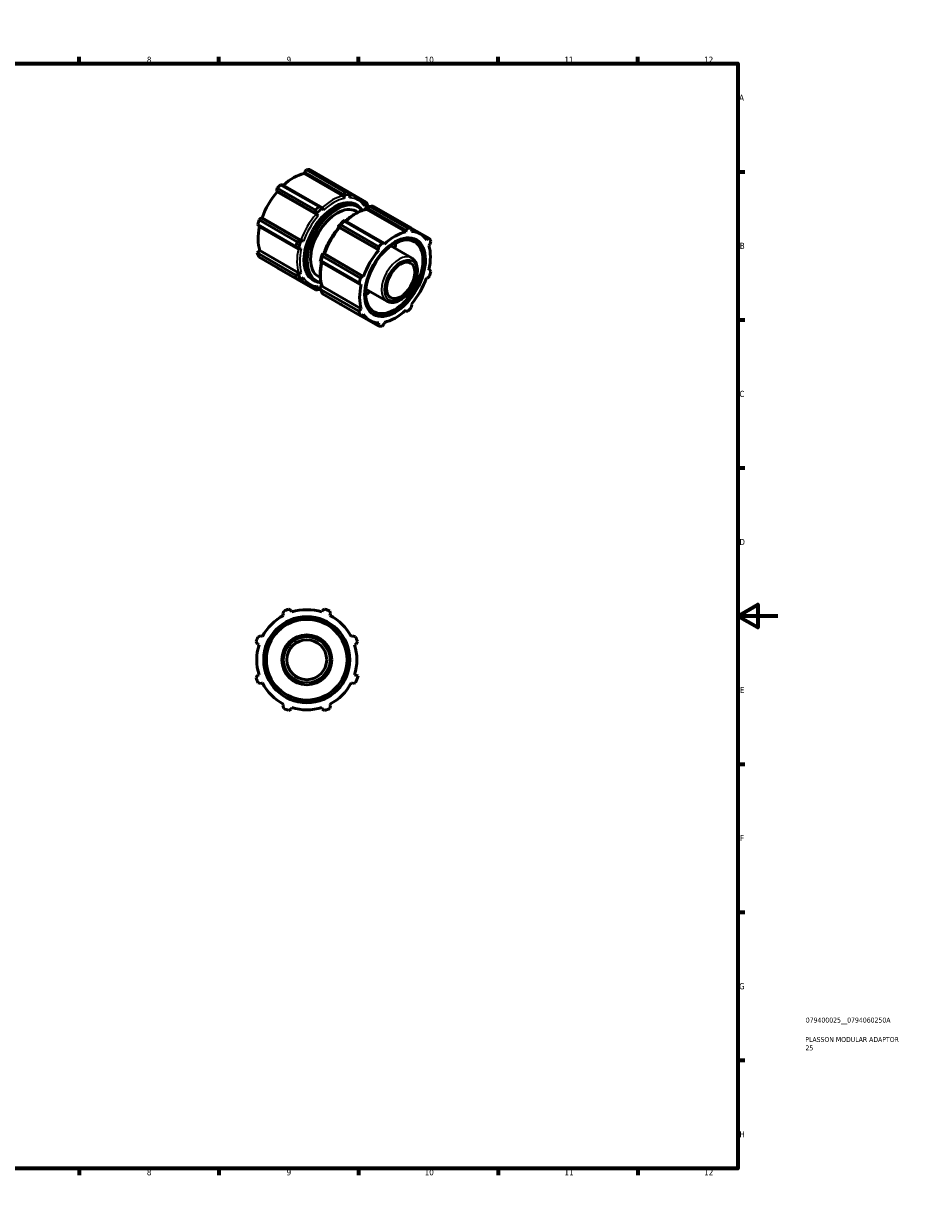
# Model space of a CAD drawing. Header units: millimetres. Extents: x 0 to 903, y 0 to 594.
# Tile 3 of 3: x 463 to 903, y 0 to 594. Entities that reach past the tile are written whole.
import ezdxf

# ---------------------------------------------------------------- set-up
doc = ezdxf.new("R2010")
doc.units = ezdxf.units.MM
for name, color, linetype, lineweight in [('Border (ANSI)', 7, 'Continuous', 70), ('Title (ISO)', 7, 'Continuous', 50), ('Visible (ANSI)', 7, 'Continuous', 50), ('Visible Narrow (ANSI)', 7, 'Continuous', 35)]:
    doc.layers.add(name, color=color, linetype=linetype, lineweight=lineweight)
doc.styles.add('Note Text (ANSI)', font='tahoma.ttf')
doc.styles.add('Note Text (ISO)', font='tahoma.ttf')

# ---------------------------------------------------------------- blocks, each defined once
blk = doc.blocks.new('Borders Default Border')
at = {"layer": 'Border (ANSI)'}
for p, q in [((70.08, 574), (70.08, 577.45)), ((140.17, 574), (140.17, 577.45)), ((210.25, 574), (210.25, 577.45)), ((280.33, 574), (280.33, 577.45)), ((350.42, 574), (350.42, 577.45)), ((490.58, 574), (490.58, 577.45)), ((560.67, 574), (560.67, 577.45)), ((630.75, 574), (630.75, 577.45)), ((700.83, 574), (700.83, 577.45)), ((770.92, 574), (770.92, 577.45)), ((20, 519.75), (16.55, 519.75)), ((821, 519.75), (824.45, 519.75)), ((20, 445.5), (16.55, 445.5)), ((821, 445.5), (824.45, 445.5)), ((20, 371.25), (16.55, 371.25)), ((821, 371.25), (824.45, 371.25)), ((20, 222.75), (16.55, 222.75)), ((821, 222.75), (824.45, 222.75)), ((20, 148.5), (16.55, 148.5)), ((821, 148.5), (824.45, 148.5)), ((20, 74.25), (16.55, 74.25)), ((821, 74.25), (824.45, 74.25)), ((70.08, 20), (70.08, 16.55)), ((140.17, 20), (140.17, 16.55)), ((210.25, 20), (210.25, 16.55)), ((280.33, 20), (280.33, 16.55)), ((350.42, 20), (350.42, 16.55)), ((490.58, 20), (490.58, 16.55)), ((560.67, 20), (560.67, 16.55)), ((630.75, 20), (630.75, 16.55)), ((700.83, 20), (700.83, 16.55)), ((770.92, 20), (770.92, 16.55))]:
    blk.add_line(p, q, dxfattribs=at)
at = {"layer": 'Border (ANSI)', "flags": 128}
for points in [[(420.5, 594), (420.5, 574), (414.73, 584), (426.27, 584), (420.5, 574)], [(20, 20), (20, 574), (821, 574), (821, 20), (20, 20)], [(0, 297), (20, 297), (10, 302.77), (10, 291.23), (20, 297)], [(841, 297), (821, 297), (831, 302.77), (831, 291.23), (821, 297)], [(420.5, 0), (420.5, 20), (414.73, 10), (426.27, 10), (420.5, 20)]]:
    blk.add_lwpolyline(points, dxfattribs=at)
at = {"layer": 'Border (ANSI)', "attachment_point": 7, "style": 'Note Text (ANSI)'}
for s, insert, char_height in [('1', (34.35, 574.4), 3.05), ('2', (104.2, 574.4), 3.05), ('3', (174.26, 574.34), 3.05), ('4', (244.23, 574.4), 3.05), ('5', (314.48, 574.34), 3.05), ('6', (384.49, 574.34), 3.05), ('7', (454.6, 574.4), 3.05), ('8', (524.63, 574.33), 3.05), ('9', (594.7, 574.34), 3.05), ('10', (663.96, 574.34), 3.048), ('11', (734.04, 574.4), 3.048), ('12', (804.13, 574.4), 3.048), ('A', (16.78, 555.35), 3.05), ('A', (821.63, 555.35), 3.05), ('B', (17.15, 481.1), 3.05), ('B', (821.99, 481.1), 3.05), ('C', (16.95, 406.8), 3.05), ('C', (821.8, 406.8), 3.05), ('D', (16.96, 332.6), 3.05), ('D', (821.81, 332.6), 3.05), ('E', (17.21, 258.35), 3.05), ('E', (822.05, 258.35), 3.05), ('F', (17.29, 184.1), 3.05), ('F', (822.14, 184.1), 3.05), ('G', (16.81, 109.79), 3.05), ('G', (821.66, 109.79), 3.05), ('H', (16.97, 35.6), 3.05), ('H', (821.81, 35.6), 3.05), ('1', (34.35, 16.55), 3.05), ('2', (104.2, 16.55), 3.05), ('3', (174.26, 16.49), 3.05), ('4', (244.23, 16.55), 3.05), ('5', (314.48, 16.49), 3.05), ('6', (384.49, 16.49), 3.05), ('7', (454.6, 16.55), 3.05), ('8', (524.63, 16.48), 3.05), ('9', (594.7, 16.49), 3.05), ('10', (663.96, 16.49), 3.048), ('11', (734.04, 16.55), 3.048), ('12', (804.13, 16.55), 3.048)]:
    blk.add_mtext(s, dxfattribs=dict(at, insert=insert, char_height=char_height))
blk = doc.blocks.new('Title Blocks ISO')
at = {"layer": 'Title (ISO)', "color": 232, "true_color": 0xca0064, "style": 'Note Text (ISO)'}
for tag, p in [('PART_NUMBER_001', (34.08, 73.13)), ('DESCRIPTION_001', (33.84, 63.4)), ('DESCRIPTION_002', (33.91, 59.18))]:
    blk.add_attdef(tag, p, '', height=2.5, dxfattribs=at)

msp = doc.modelspace()

# ---------------------------------------------------------------- linework, layer by layer
at = {"layer": 'Visible (ANSI)'}
for p, q in [((603.506, 518.8739), (603.6782, 519.6047)), ((603.506, 518.8739), (622.9847, 507.6569)), ((604.6315, 520.7134), (603.6782, 519.6047)), ((603.6782, 519.6047), (623.6967, 508.0768)), ((623.7516, 509.7028), (604.6315, 520.7134)), ((606.2982, 520.875), (625.4183, 509.8644)), ((590.0355, 511.5099), (589.7038, 510.1438)), ((609.1557, 500.4994), (590.0355, 511.5099)), ((592.6554, 513.2571), (591.7022, 513.2679)), ((591.7022, 513.2679), (610.8224, 502.2574)), ((612.6739, 501.7292), (592.6554, 513.2571)), ((589.9683, 509.7087), (589.7038, 510.1438)), ((589.7038, 510.1438), (609.7223, 498.6159)), ((589.9683, 509.7087), (609.447, 498.4917)), ((623.6967, 508.0768), (623.547, 506.4187)), ((634.5607, 504.5589), (625.4831, 509.7864)), ((625.9877, 509.1757), (630.1762, 506.7637)), ((626.6484, 508.363), (626.3048, 506.6861)), ((632.3169, 505.0639), (634.4426, 503.8398)), ((612.6739, 501.7292), (613.2482, 500.488)), ((629.5189, 499.9762), (630.4512, 499.4393)), ((629.8235, 502.9165), (630.4844, 502.5359)), ((634.4426, 503.8398), (633.5871, 502.4599)), ((634.1514, 500.7804), (634.5714, 501.8145)), ((634.5714, 501.8145), (654.5899, 490.2866)), ((654.4177, 489.5559), (634.939, 500.7729)), ((655.5432, 491.3953), (636.423, 502.4059)), ((638.0897, 502.5675), (657.2099, 491.5569)), ((580.2027, 493.3503), (580.6869, 492.527)), ((599.3229, 482.3398), (580.2027, 493.3503)), ((581.9095, 496.6437), (580.8931, 495.6749)), ((580.8931, 495.6749), (600.0133, 484.6644)), ((581.9095, 496.6437), (582.4176, 496.6305)), ((601.928, 485.1158), (581.9095, 496.6437)), ((582.4176, 496.6305), (601.8962, 485.4135)), ((609.7223, 498.6159), (610.4904, 497.5792)), ((640.9472, 482.1919), (621.827, 493.2024)), ((623.4937, 494.9604), (642.6139, 483.9499)), ((643.5671, 483.939), (623.5486, 495.4669)), ((580.6869, 492.527), (600.7054, 480.9991)), ((620.8898, 491.6784), (620.597, 492.3536)), ((620.597, 492.3536), (640.6155, 480.8257)), ((640.88, 480.3906), (621.4013, 491.6076)), ((654.5899, 490.2866), (654.4177, 489.5559)), ((654.5899, 490.2866), (655.5432, 491.3953)), ((657.2099, 491.5569), (657.5415, 490.5728)), ((666.3522, 486.2514), (657.2269, 491.5063)), ((657.2771, 489.8331), (657.5415, 490.5728)), ((657.3608, 491.1092), (661.6092, 488.6627)), ((601.928, 485.1158), (603.2081, 484.9658)), ((640.6155, 480.8257), (640.9472, 482.1919)), ((642.6139, 483.9499), (643.5671, 483.939)), ((643.7394, 483.4066), (643.5671, 483.939)), ((646.9817, 482.5347), (657.3812, 476.546)), ((663.6568, 487.0165), (665.3358, 486.0496)), ((665.3358, 486.0496), (664.8278, 485.4512)), ((665.3358, 486.0496), (666.3522, 486.2514)), ((666.0122, 482.8273), (666.5584, 483.341)), ((667.0426, 484.7219), (666.5584, 483.341)), ((579.9586, 479.0977), (581.2332, 480.2963)), ((599.0787, 468.0871), (579.9586, 479.0977)), ((600.0133, 465.8617), (580.8931, 476.8722)), ((581.2332, 480.2963), (600.7118, 469.0793)), ((600.7054, 480.9991), (602.0658, 481.1195)), ((612.6846, 477.3674), (631.8048, 466.3568)), ((613.532, 478.934), (612.8027, 478.8535)), ((632.8212, 467.3256), (612.8027, 478.8535)), ((633.3292, 467.3124), (613.8506, 478.5294)), ((640.6155, 480.8257), (640.88, 480.3906)), ((590.0184, 471.6173), (590.0355, 471.5667)), ((590.0355, 471.5667), (609.1557, 460.5561)), ((611.5801, 474.7368), (631.5986, 463.2089)), ((631.1144, 464.0322), (611.9943, 475.0428)), ((666.5584, 470.5966), (666.0122, 470.4811)), ((666.0994, 470.8609), (666.5584, 470.5966)), ((666.5584, 470.5966), (667.0426, 469.7733)), ((600.6923, 468.2455), (599.0787, 468.0871)), ((600.6923, 468.2455), (602.0658, 469.2122)), ((600.8009, 465.7282), (605.1148, 463.2439)), ((601.928, 465.5462), (603.2081, 466.6815)), ((608.2653, 465.4801), (608.9262, 465.0995)), ((610.6554, 467.2194), (611.5878, 466.6824)), ((631.5986, 463.2089), (631.1144, 464.0322)), ((631.5986, 463.2089), (632.1448, 463.3244)), ((631.8048, 466.3568), (632.8212, 467.3256)), ((633.3292, 467.3124), (632.8212, 467.3256)), ((664.8278, 466.4931), (665.3358, 466.4799)), ((666.3522, 467.4487), (665.3358, 466.4799)), ((609.7223, 461.0229), (607.5563, 462.2702)), ((609.7223, 461.0229), (610.4904, 462.4554)), ((612.2658, 462.873), (611.5711, 461.9808)), ((611.7501, 460.7902), (611.5711, 461.9808)), ((630.8703, 449.7796), (611.7501, 460.7902)), ((632.1448, 450.9782), (612.6662, 462.1953)), ((631.8048, 447.5541), (612.6846, 458.5647)), ((634.5059, 460.8701), (644.9054, 454.8814)), ((621.827, 453.2592), (640.9472, 442.2486)), ((657.5415, 452.9798), (657.2099, 451.6137)), ((657.5415, 452.9798), (657.2771, 453.4149)), ((632.1448, 450.9782), (630.8703, 449.7796)), ((632.8212, 447.756), (631.8048, 447.5541)), ((632.2181, 447.6362), (636.5478, 445.1428)), ((632.8212, 447.756), (633.3292, 448.3543)), ((654.5899, 449.8665), (654.1299, 450.1314)), ((654.4177, 450.3989), (654.5899, 449.8665)), ((655.5432, 449.8557), (654.5899, 449.8665)), ((640.6155, 443.2327), (638.8996, 444.2209)), ((640.88, 443.9724), (640.6155, 443.2327)), ((640.9472, 442.2486), (640.6155, 443.2327)), ((643.5671, 443.5189), (642.6139, 442.4102)), ((643.5671, 443.5189), (643.7394, 444.2496)), ((592.8463, 298.0502), (593.3154, 299.4876)), ((592.8463, 298.0502), (593.2203, 297.3318)), ((595.6725, 300.464), (597.0205, 299.7793)), ((597.2641, 299.0067), (597.0205, 299.7793)), ((612.6091, 299.7793), (612.3655, 299.0067)), ((612.6091, 299.7793), (613.9572, 300.464)), ((616.3143, 299.4876), (616.7833, 298.0502)), ((616.4093, 297.3318), (616.7833, 298.0502)), ((580.3861, 286.5584), (581.8235, 287.0274)), ((582.542, 286.6534), (581.8235, 287.0274)), ((627.8061, 287.0274), (627.0877, 286.6534)), ((627.8061, 287.0274), (629.2435, 286.5584)), ((580.0945, 282.8532), (579.4098, 284.2013)), ((580.0945, 282.8532), (580.867, 282.6096)), ((628.7627, 282.6096), (629.5352, 282.8532)), ((630.2199, 284.2013), (629.5352, 282.8532)), ((580.867, 267.5082), (580.0945, 267.2646)), ((630.5652, 266.9399), (628.7627, 267.5082)), ((579.4098, 265.9165), (580.0945, 267.2646)), ((581.8235, 263.0904), (580.3861, 263.5595)), ((581.8235, 263.0904), (582.542, 263.4644)), ((627.0877, 263.4644), (627.8061, 263.0904)), ((629.2435, 263.5595), (627.8061, 263.0904)), ((593.2203, 252.7861), (592.8463, 252.0676)), ((593.3154, 250.6302), (592.8463, 252.0676)), ((597.0205, 250.3386), (595.6725, 249.6539)), ((597.0205, 250.3386), (597.2641, 251.1111)), ((612.3655, 251.1111), (612.6091, 250.3386)), ((613.9572, 249.6539), (612.6091, 250.3386)), ((616.7833, 252.0676), (616.3143, 250.6302)), ((616.7833, 252.0676), (616.4093, 252.7861))]:
    msp.add_line(p, q, dxfattribs=at)
for radius in [21.6, 20.25, 12.5, 10]:
    msp.add_circle((604.8148, 275.0589), radius, dxfattribs=at)
for radius, start, end in [(25.11, 117.5, 152.5), (27, 109.791984, 115.208016), (25.11, 72.5, 107.5), (27, 64.791984, 70.208016), (25.11, 27.5, 62.5), (27, 154.791984, 160.208016), (27, 19.791984, 25.208016), (25.11, 162.5, 197.5), (25.11, 342.5, 17.5), (27, 199.791984, 205.208016), (25.11, 207.5, 242.5), (25.11, 297.5, 332.5), (27, 334.791984, 342.5), (27, 244.791984, 250.208016), (25.11, 252.5, 287.5), (27, 289.791984, 295.208016)]:
    msp.add_arc((604.8148, 275.0589), radius, start, end, dxfattribs=at)
for centre, major_axis, ratio, start_param, end_param in [((598.1668, 496.2208), (12.5307, 21.7599), 0.57809312, 0.47803184, 1.0719493), ((598.1668, 496.2208), (13.4739, 23.3978), 0.57809312, 0.34350158, 0.43802917), ((598.1668, 496.2208), (-13.4739, -23.3978), 0.57809312, 4.27049239, 4.36501999), ((598.1668, 496.2208), (12.5307, 21.7599), 0.57809312, 1.26343, 1.87429524), ((622.755, 506.6826), (0.2233, -1.0567), 0.72450216, 1.16942529, 2.56568869), ((618.1833, 484.6941), (12.9431, 22.4761), 0.57809312, 0.30414409, 0.47738666), ((617.287, 485.2103), (13.4739, 23.3978), 0.57809312, 0.34350158, 0.43802917), ((620.0871, 483.5978), (9.4317, 16.3784), 0.57809312, 0, 3.14159265), ((617.287, 485.2103), (-13.4739, -23.3978), 0.57809312, 4.27049239, 4.36501999), ((618.1833, 484.6941), (12.9431, 22.4761), 0.57809312, 1.08954225, 1.26278482), ((632.7174, 502.7545), (0.9229, 0.561), 0.77772926, 5.29052303, 6.28318531), ((618.1833, 484.6941), (12.9431, 22.4761), 0.57809312, 5.85719262, 5.9751738), ((634.7094, 499.7986), (-0.2233, 1.0567), 0.72450216, 5.70728134, 6.28318531), ((617.287, 485.2103), (13.4739, 23.3978), 0.57809312, 5.84128872, 5.93581631), ((629.9584, 477.9133), (13.4739, 23.3978), 0.57809312, 0.34350158, 0.43802917), ((598.1668, 496.2208), (-13.4739, -23.3978), 0.57809312, 5.05589056, 5.15041815), ((609.7996, 497.9116), (0.8233, -0.699), 0.24687151, 0.81373799, 2.21000139), ((629.0621, 478.4295), (-12.9431, -22.4761), 0.57809312, 4.23113491, 4.40437747), ((629.9584, 477.9133), (13.4739, 23.3978), 0.57809312, 1.12889974, 1.22342733), ((598.1668, 496.2208), (12.5307, 21.7599), 0.57809312, 2.06561524, 2.6596934), ((621.7539, 491.0275), (-0.8233, 0.699), 0.24687151, 5.35159404, 6.28318531), ((649.0785, 466.9028), (-12.5307, -21.7599), 0.57809312, 3.61962449, 4.23048973), ((649.0785, 466.9028), (13.4739, 23.3978), 0.57809312, 0.34350158, 0.43802917), ((649.0785, 466.9028), (12.5307, 21.7599), 0.57809312, 5.97581898, 6.58668422), ((617.287, 485.2103), (-13.4739, -23.3978), 0.57809312, 5.05589056, 5.15041815), ((618.1833, 484.6941), (12.9431, 22.4761), 0.57809312, 1.87494042, 2.04818298), ((602.5736, 485.3958), (-1.017, 0.3636), 0.24386187, 0.93217498, 2.32843838), ((648.725, 467.1064), (-10.7791, -18.7182), 0.57809312, 0.01633738, 3.12525527), ((649.0785, 466.9028), (-13.4739, -23.3978), 0.57809312, 4.27049239, 4.36501999), ((634.9364, 475.0467), (10.1054, 17.5483), 0.57809312, 5.37767471, 5.5359616), ((649.0785, 466.9028), (12.5307, 21.7599), 0.57809312, 5.19042082, 5.80128605), ((649.0785, 466.9028), (13.4739, 23.3978), 0.57809312, 5.84128872, 5.93581631), ((598.1668, 496.2208), (-13.4739, -23.3978), 0.57809312, 5.80128605, 5.93581631), ((629.0621, 478.4295), (-12.9431, -22.4761), 0.57809312, 5.01653307, 5.18977564), ((629.9584, 477.9133), (13.4739, 23.3978), 0.57809312, 1.9142979, 2.0088255), ((614.5279, 478.5118), (-1.017, 0.3636), 0.24386187, 0, 0.93217498), ((649.0785, 466.9028), (-12.5307, -21.7599), 0.57809312, 4.40502265, 5.01588789), ((649.0785, 466.9028), (13.4739, 23.3978), 0.57809312, 5.05589056, 5.15041815), ((617.287, 485.2103), (-13.4739, -23.3978), 0.57809312, 5.80128605, 5.93581631), ((618.1833, 484.6941), (-12.9431, -22.4761), 0.57809312, 5.80128605, 5.9751738), ((601.4402, 469.7642), (-1.0276, -0.3324), 0.72304502, 0.5793024, 1.9755658), ((649.0785, 466.9028), (-12.5307, -21.7599), 0.57809312, 5.19042082, 5.80128605), ((649.0785, 466.9028), (-13.4739, -23.3978), 0.57809312, 5.05589056, 5.15041815), ((649.0785, 466.9028), (12.5307, 21.7599), 0.57809312, 4.40502265, 5.01588789), ((617.287, 485.2103), (-13.4739, -23.3978), 0.57809312, 0.34350158, 0.43802917), ((618.1833, 484.6941), (-12.9431, -22.4761), 0.57809312, 0.30414409, 0.42212634), ((609.7996, 463.0597), (-0.0281, -1.0796), 0.7786782, 0, 0.99707371), ((629.9584, 477.9133), (-13.4739, -23.3978), 0.57809312, 5.80128605, 5.93581631), ((613.3945, 462.8802), (-1.0276, -0.3324), 0.72304502, 0, 0.5793024), ((634.9364, 475.0467), (10.1054, 17.5483), 0.57809312, 3.88881636, 4.04710325), ((649.0785, 466.9028), (13.4739, 23.3978), 0.57809312, 4.27049239, 4.36501999), ((649.0785, 466.9028), (-13.4739, -23.3978), 0.57809312, 5.80128605, 5.93581631), ((649.0785, 466.9028), (-12.5307, -21.7599), 0.57809312, 5.97581898, 6.58668422), ((649.0785, 466.9028), (12.5307, 21.7599), 0.57809312, 3.61962449, 4.23048973), ((649.0785, 466.9028), (-13.4739, -23.3978), 0.57809312, 0.34350158, 0.43802917)]:
    msp.add_ellipse(centre, major_axis=major_axis, ratio=ratio, start_param=start_param, end_param=end_param, dxfattribs=at)
for centre, major_axis in [((649.0785, 466.9028), (-10.7791, -18.7182)), ((648.725, 467.1064), (-10.1054, -17.5483)), ((651.9069, 465.274), (-4.9903, -8.6658))]:
    msp.add_ellipse(centre, major_axis=major_axis, ratio=0.57809312, dxfattribs=at)
for points, weights in [([(623.6967, 508.0768), (623.7031, 508.086), (623.7095, 508.0952)], [5.12422169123, 5.12327632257, 5.12233008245]), ([(626.6412, 508.3794), (626.6448, 508.3712), (626.6484, 508.363)], [5.12233008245, 5.12327632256, 5.12422169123]), ([(612.6571, 501.7305), (612.6655, 501.7299), (612.6739, 501.7292)], [5.12233008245, 5.12327632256, 5.12422169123]), ([(634.4426, 503.8398), (634.4495, 503.8419), (634.4564, 503.8441)], [5.12422169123, 5.12327632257, 5.12233008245]), ([(634.5882, 501.8305), (634.5798, 501.8225), (634.5714, 501.8145)], [5.12233008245, 5.12327632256, 5.12422169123]), ([(609.7223, 498.6159), (609.7239, 498.6271), (609.7254, 498.6383)], [5.12422169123, 5.12327632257, 5.12233008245]), ([(623.5486, 495.4669), (623.5423, 495.4664), (623.5359, 495.4659)], [5.12422169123, 5.12327632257, 5.12233008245]), ([(620.6042, 492.3736), (620.6006, 492.3636), (620.597, 492.3536)], [5.12233008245, 5.12327632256, 5.12422169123]), ([(601.9102, 485.102), (601.9191, 485.1089), (601.928, 485.1158)], [5.12233008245, 5.12327632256, 5.12422169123]), ([(600.7054, 480.9991), (600.7006, 481.0061), (600.6959, 481.0131)], [5.12422169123, 5.12327632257, 5.12233008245]), ([(612.8027, 478.8535), (612.7959, 478.8454), (612.789, 478.8373)], [5.12422169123, 5.12327632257, 5.12233008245]), ([(611.5746, 474.7484), (611.5774, 474.7426), (611.5801, 474.7368)], [5.12233008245, 5.12327632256, 5.12422169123]), ([(601.928, 465.5462), (601.9191, 465.5452), (601.9102, 465.5442)], [5.12422169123, 5.12327632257, 5.12233008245]), ([(609.7254, 461.0089), (609.7239, 461.0159), (609.7223, 461.0229)], [5.12233008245, 5.12327632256, 5.12422169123])]:
    msp.add_rational_spline(points, weights, degree=2, dxfattribs=at)
for points in [[(623.7095, 508.0952), (623.7295, 508.6317), (623.7433, 509.1684), (623.7516, 509.7028)], [(626.6412, 508.3794), (626.2364, 508.8747), (625.828, 509.3705), (625.4183, 509.8644)], [(609.7254, 498.6383), (609.54, 499.2599), (609.3495, 499.8812), (609.1557, 500.4994)], [(612.6571, 501.7305), (612.0468, 501.9041), (611.4342, 502.0801), (610.8224, 502.2574)], [(632.859, 500.4174), (632.1972, 501.2943), (631.3964, 502.0107), (630.4844, 502.5359)], [(634.4564, 503.8441), (634.4973, 504.0807), (634.5318, 504.3195), (634.5607, 504.5589)], [(636.423, 502.4059), (635.8111, 502.219), (635.1985, 502.0271), (634.5882, 501.8305)], [(635.461, 502.108), (635.3921, 502.4157), (635.3221, 502.7229), (635.2511, 503.0294)], [(621.827, 493.2024), (621.4174, 492.9318), (621.0089, 492.6554), (620.6042, 492.3736)], [(623.4937, 494.9604), (623.5021, 495.1307), (623.5158, 495.2995), (623.5359, 495.4659)], [(600.6959, 481.0131), (600.2407, 481.4552), (599.7822, 481.8982), (599.3229, 482.3398)], [(601.9102, 485.102), (601.2791, 484.9516), (600.6457, 484.8057), (600.0133, 484.6644)], [(612.6846, 477.3674), (612.7135, 477.8563), (612.748, 478.3471), (612.789, 478.8373)], [(611.9943, 475.0428), (611.85, 474.9488), (611.7097, 474.8507), (611.5746, 474.7484)], [(601.9102, 465.5442), (601.2791, 465.6474), (600.6457, 465.7535), (600.0133, 465.8617)], [(608.9262, 465.0995), (609.8382, 464.5743), (610.8598, 464.2413), (611.9504, 464.109)], [(609.7254, 461.0089), (609.54, 460.8534), (609.3495, 460.7025), (609.1557, 460.5561)], [(611.7193, 460.9952), (611.4204, 460.9015), (611.1213, 460.809), (610.8224, 460.7177)], [(621.827, 453.2592), (621.8054, 453.2852), (621.7838, 453.3112), (621.7623, 453.3372)]]:
    msp.add_open_spline(points, degree=3, dxfattribs=at)
for points, knots in [([(633.6403, 503.3155), (633.4627, 503.6076), (633.2739, 503.8887), (632.8742, 504.427), (632.6633, 504.6842), (632.2202, 505.1731), (631.9881, 505.4049), (631.5035, 505.8412), (631.251, 506.0458), (630.7273, 506.4265), (630.4561, 506.6026), (630.1762, 506.7637)], [5.192354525, 5.192354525, 5.192354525, 5.192354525, 5.25382779, 5.25382779, 5.315301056, 5.315301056, 5.376774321, 5.376774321, 5.438247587, 5.438247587, 5.499720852, 5.499720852, 5.499720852, 5.499720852]), ([(624.1839, 495.1011), (624.7262, 495.5935), (625.2769, 496.0607), (626.5396, 497.0584), (627.2552, 497.5723), (628.697, 498.5045), (629.4232, 498.9229), (630.8772, 499.6574), (631.605, 499.9735), (633.0532, 500.4971), (633.7737, 500.7047), (634.4861, 500.8552)], [6.003537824, 6.003537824, 6.003537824, 6.003537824, 6.099925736, 6.099925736, 6.222098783, 6.222098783, 6.344271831, 6.344271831, 6.466444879, 6.466444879, 6.588617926, 6.588617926, 6.588617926, 6.588617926]), ([(613.511, 478.8754), (613.8396, 479.7945), (614.2065, 480.7117), (615.0114, 482.5293), (615.4495, 483.4298), (616.3904, 485.2013), (616.8933, 486.0724), (617.9569, 487.7727), (618.5175, 488.6021), (619.6888, 490.2072), (620.2993, 490.983), (620.9306, 491.7266)], [5.192354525, 5.192354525, 5.192354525, 5.192354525, 5.314527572, 5.314527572, 5.43670062, 5.43670062, 5.558873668, 5.558873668, 5.681046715, 5.681046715, 5.803219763, 5.803219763, 5.803219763, 5.803219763]), ([(620.8844, 491.691), (620.6535, 491.4346), (620.4255, 491.1731), (618.7563, 489.1977), (617.4382, 487.2906), (615.186, 483.2734), (614.2519, 481.1642), (613.5428, 479.0162), (613.529, 478.9742), (613.5154, 478.9322)], [6.716618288, 6.716618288, 6.716618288, 6.716618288, 6.767009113, 6.767009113, 7.090421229, 7.090421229, 7.41355721, 7.41355721, 7.420006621, 7.420006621, 7.420006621, 7.420006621]), ([(644.9054, 454.8814), (645.5783, 454.4939), (646.3428, 454.2716), (647.9977, 454.1583), (648.8926, 454.2906), (650.7712, 454.9063), (651.7572, 455.4248), (653.6802, 456.7928), (654.6159, 457.6495), (656.3308, 459.5982), (657.1107, 460.6884), (658.4453, 462.9952), (659.0006, 464.211), (659.8347, 466.6592), (660.1126, 467.8912), (660.3518, 470.263), (660.3117, 471.4023), (659.8843, 473.4578), (659.5018, 474.3808), (658.515, 475.7171), (657.987, 476.1972), (657.3812, 476.546)], [2.3581282, 2.3581282, 2.3581282, 2.3581282, 2.6331571, 2.6331571, 2.93020045, 2.93020045, 3.25823128, 3.25823128, 3.59293379, 3.59293379, 3.92542981, 3.92542981, 4.25676279, 4.25676279, 4.58920584, 4.58920584, 4.92387805, 4.92387805, 5.25212821, 5.25212821, 5.49972085, 5.49972085, 5.49972085, 5.49972085]), ([(612.3669, 462.5478), (612.1424, 463.2417), (611.9632, 463.9711), (611.6949, 465.4904), (611.6058, 466.2803), (611.5169, 467.9096), (611.5171, 468.7491), (611.6052, 470.4665), (611.6932, 471.3445), (611.9275, 472.9404), (612.0576, 473.6535), (612.2139, 474.3719)], [4.406956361, 4.406956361, 4.406956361, 4.406956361, 4.529129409, 4.529129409, 4.651302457, 4.651302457, 4.773475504, 4.773475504, 4.895648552, 4.895648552, 4.992261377, 4.992261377, 4.992261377, 4.992261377]), ([(605.1148, 463.2439), (605.3912, 463.0848), (605.6758, 462.9402), (606.2601, 462.6808), (606.5597, 462.5661), (607.1719, 462.367), (607.4845, 462.2826), (608.1208, 462.1442), (608.4445, 462.0902), (609.1014, 462.0126), (609.4345, 461.9889), (609.7715, 461.9801)], [2.358128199, 2.358128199, 2.358128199, 2.358128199, 2.418827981, 2.418827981, 2.479527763, 2.479527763, 2.540227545, 2.540227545, 2.600927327, 2.600927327, 2.661627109, 2.661627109, 2.661627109, 2.661627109])]:
    msp.add_open_spline(points, degree=3, knots=knots, dxfattribs=at)
at = {"layer": 'Visible Narrow (ANSI)'}
msp.add_circle((604.8148, 275.0589), 11.42, dxfattribs=at)
for centre, major_axis, start_param, end_param in [((618.6683, 484.4148), (11.0018, 19.1049), 6.02643662, 9.68152665), ((619.0444, 484.1983), (-10.7791, -18.7182), 3.14159265, 6.28318531), ((619.7053, 483.8177), (10.7791, 18.7182), 0, 3.14159265), ((617.6455, 485.0038), (-12.5307, -21.7599), 3.61962449, 4.21354196), ((618.3976, 484.5707), (12.0853, 20.9865), 0.47803184, 1.08889707), ((618.3976, 484.5707), (12.0853, 20.9865), 5.97581898, 6.58668422), ((617.6455, 485.0038), (12.5307, 21.7599), 0, 0.25800726), ((620.0871, 483.5978), (-10.5096, -18.2502), 2.94263663, 6.48214133), ((629.5998, 478.1198), (12.5307, 21.7599), 0.47803184, 1.0719493), ((617.6455, 485.0038), (-12.5307, -21.7599), 4.40502265, 5.01588789), ((618.3976, 484.5707), (12.0853, 20.9865), 1.26343, 1.87429524), ((629.5998, 478.1198), (12.5307, 21.7599), 1.26343, 1.87429524), ((617.6455, 485.0038), (-12.5307, -21.7599), 5.20720789, 5.80128605), ((618.3976, 484.5707), (12.0853, 20.9865), 2.04882816, 2.6596934), ((651.1433, 465.7137), (6.2379, 10.8323), 0, 3.14159265), ((629.5998, 478.1198), (12.5307, 21.7599), 2.06561524, 2.6596934), ((617.6455, 485.0038), (-12.5307, -21.7599), 6.02121539, 6.28318531), ((618.3976, 484.5707), (-12.0853, -20.9865), 5.97581898, 6.58668422)]:
    msp.add_ellipse(centre, major_axis=major_axis, ratio=0.57809312, start_param=start_param, end_param=end_param, dxfattribs=at)
msp.add_ellipse((651.9069, 465.274), major_axis=(-5.6989, -9.8964), ratio=0.57809312, dxfattribs=at)

# ---------------------------------------------------------------- block references
msp.add_blockref('Borders Default Border', (0, 0))
msp.add_blockref('Title Blocks ISO', (821, 20)).add_auto_attribs({'PART_NUMBER_001': '079400025__0794060250A', 'DESCRIPTION_001': 'PLASSON MODULAR ADAPTOR', 'DESCRIPTION_002': '25'})

doc.saveas('drawing.dxf')
